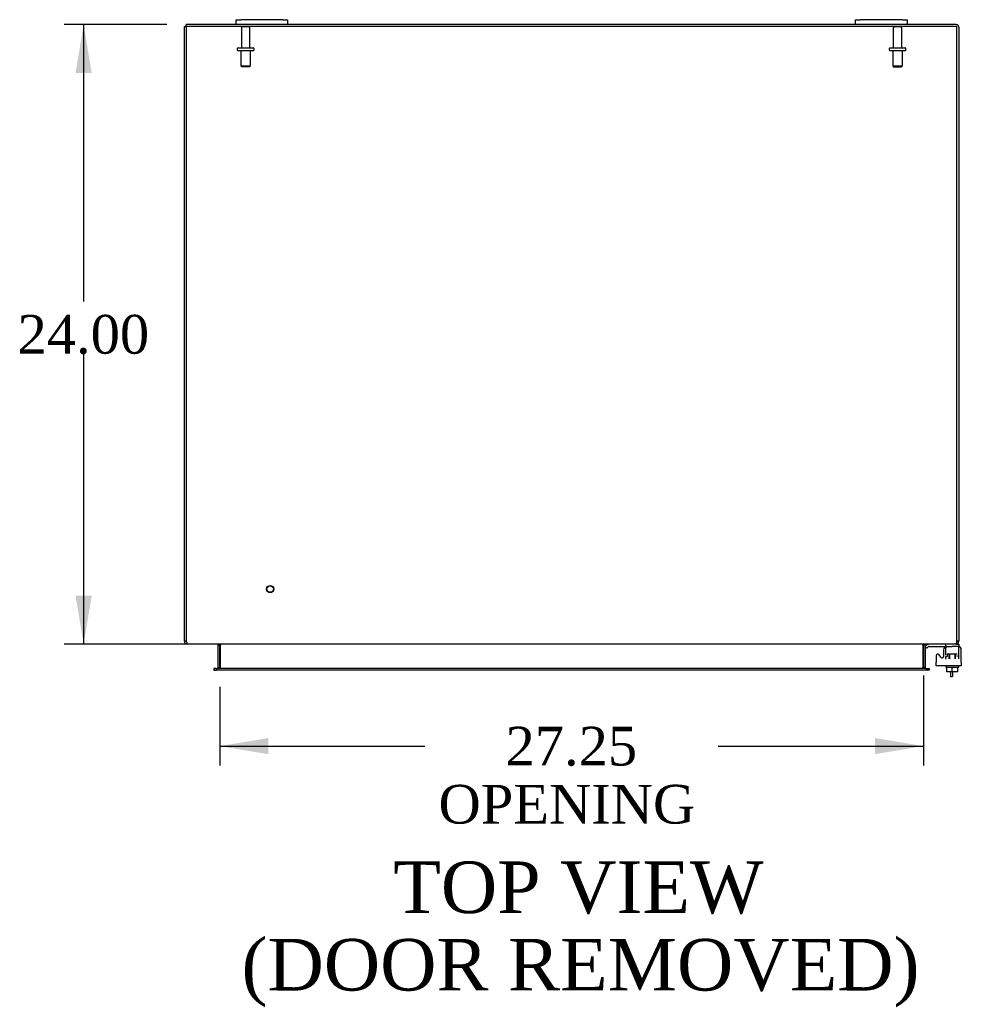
# Model space of a CAD drawing. Header units: inches. Extents: x 21 to 295, y 2 to 198.
# Tile 6 of 11: x 90 to 127, y 147 to 185. Entities that reach past the tile are written whole.
import ezdxf
from ezdxf.enums import TextEntityAlignment as Align

# ---------------------------------------------------------------- set-up
doc = ezdxf.new("R2010")
doc.units = ezdxf.units.IN
doc.header["$MEASUREMENT"] = 0
for name, color, linetype in [('COM40153-1', 7, 'CONTINUOUS'), ('COM42667', 7, 'CONTINUOUS'), ('COM42780', 7, 'CONTINUOUS'), ('COM48505', 7, 'CONTINUOUS'), ('COM48531', 7, 'CONTINUOUS'), ('COM71680-4', 7, 'CONTINUOUS'), ('DEFAULT', 7, 'CONTINUOUS'), ('FET07710', 7, 'CONTINUOUS'), ('SCC19011', 7, 'CONTINUOUS'), ('STD21878', 7, 'CONTINUOUS'), ('STD26094', 7, 'CONTINUOUS'), ('WAF25035', 7, 'CONTINUOUS')]:
    doc.layers.add(name, color=color, linetype=linetype)
doc.styles.add('SEACAD_TIMES_NEW_ROMAN', font='times.ttf')

# ---------------------------------------------------------------- blocks, each defined once
blk = doc.blocks.new('GDIMGGROUP17')
at = {"layer": 'DEFAULT', "linetype": 'Continuous'}
for points in [[(92.432, 182.87), (93.057, 182.87), (92.744, 184.745)], [(92.432, 162.62), (92.744, 160.745), (93.057, 162.62)]]:
    blk.add_hatch(color=136, dxfattribs=at).paths.add_polyline_path(points)
at = {"layer": 'DEFAULT', "color": 136, "linetype": 'Continuous'}
for p, q in [((95.968, 184.745), (91.994, 184.745)), ((92.744, 184.745), (92.744, 174.02)), ((92.744, 171.995), (92.744, 160.745)), ((124.629, 160.745), (91.994, 160.745))]:
    blk.add_line(p, q, dxfattribs=at)
at = {"layer": 'DEFAULT', "color": 136, "linetype": 'Continuous', "style": 'SEACAD_TIMES_NEW_ROMAN'}
blk.add_text('24.00', height=1.5, dxfattribs=at).set_placement((90.185, 173.495), align=Align.TOP_LEFT)
blk = doc.blocks.new('GDIMGGROUP18')
at = {"layer": 'DEFAULT', "linetype": 'Continuous'}
for points in [[(99.896, 156.481), (99.896, 157.106), (98.021, 156.794)], [(123.396, 156.481), (125.271, 156.794), (123.396, 157.106)]]:
    blk.add_hatch(color=136, dxfattribs=at).paths.add_polyline_path(points)
at = {"layer": 'DEFAULT', "color": 136, "linetype": 'Continuous'}
for p, q in [((125.271, 159.525), (125.271, 156.044)), ((98.021, 159.09), (98.021, 156.044)), ((98.021, 156.794), (105.967, 156.794)), ((117.325, 156.794), (125.271, 156.794))]:
    blk.add_line(p, q, dxfattribs=at)
at = {"layer": 'DEFAULT', "color": 136, "linetype": 'Continuous', "style": 'SEACAD_TIMES_NEW_ROMAN'}
for s, p in [('27.25', (109.087, 157.544)), ('OPENING ', (106.492, 155.294))]:
    blk.add_text(s, height=1.5, dxfattribs=at).set_placement(p, align=Align.TOP_LEFT)

msp = doc.modelspace()

# ---------------------------------------------------------------- linework, layer by layer
at = {"layer": 'COM40153-1', "color": 7}
for p, q in [((126.324, 159.674), (126.324, 159.495)), ((126.324, 159.495), (126.396, 159.495)), ((126.396, 159.674), (126.396, 159.495))]:
    msp.add_line(p, q, dxfattribs=at)
at = {"layer": 'COM42667', "color": 7}
for p, q in [((125.772, 160.298), (125.772, 160.043)), ((125.945, 160.233), (125.882, 160.331)), ((126.056, 160.525), (126.056, 160.266)), ((126.742, 160.043), (126.742, 160.525)), ((125.772, 159.9), (125.772, 160.043)), ((126.742, 159.9), (125.772, 159.9)), ((126.742, 160.043), (126.742, 159.9))]:
    msp.add_line(p, q, dxfattribs=at)
for centre, radius, start, end in [((126.181, 160.525), 0.125, 90, 180), ((126.617, 160.525), 0.125, 0, 90), ((125.832, 160.298), 0.06, 32.8455, 180), ((125.996, 160.266), 0.06, 212.8455, 0)]:
    msp.add_arc(centre, radius, start, end, dxfattribs=at)
at = {"layer": 'COM42780', "color": 7}
for p, q in [((125.343, 160.653), (125.394, 160.703)), ((125.343, 160.653), (125.41, 160.586)), ((125.41, 160.586), (125.461, 160.636)), ((125.495, 160.65), (126.393, 160.65)), ((125.528, 160.651), (125.528, 160.65)), ((125.528, 160.651), (125.588, 160.651)), ((125.588, 160.651), (125.588, 160.65)), ((125.588, 160.651), (125.616, 160.651)), ((125.616, 160.651), (125.616, 160.65)), ((125.616, 160.651), (125.778, 160.651)), ((125.729, 160.651), (125.729, 160.65)), ((125.778, 160.651), (125.778, 160.65)), ((126.143, 160.315), (126.143, 160.73)), ((126.643, 160.65), (126.393, 160.65)), ((126.538, 160.745), (126.643, 160.745)), ((126.643, 160.745), (126.643, 160.65)), ((126.643, 160.647), (126.643, 160.65)), ((126.643, 160.603), (126.643, 160.647)), ((126.643, 160.314), (126.643, 160.603)), ((126.143, 160.268), (126.198, 160.268)), ((126.143, 160.173), (126.143, 160.26)), ((126.198, 160.363), (126.588, 160.363)), ((126.198, 160.363), (126.198, 160.268)), ((126.268, 160.173), (126.268, 160.363)), ((126.287, 160.363), (126.287, 160.173)), ((126.5, 160.173), (126.5, 160.363)), ((126.518, 160.173), (126.518, 160.363)), ((126.588, 160.268), (126.588, 160.306)), ((126.643, 160.173), (126.643, 160.314)), ((126.143, 160.173), (126.159, 160.173))]:
    msp.add_line(p, q, dxfattribs=at)
for radius in [0.143, 0.048]:
    msp.add_arc((125.495, 160.602), radius, 90, 135, dxfattribs=at)
msp.add_ellipse((125.893, 159.645), major_axis=(0, 14.322), ratio=0.017455, start_param=-1.524085, end_param=-1.503851, dxfattribs=at)
for points, knots in [([(126.14, 160.642), (126.14, 160.644), (126.139, 160.645), (126.138, 160.649), (126.136, 160.65), (126.134, 160.65)], [0.6179659, 0.6179659, 0.6179659, 0.6179659, 0.75, 0.75, 1, 1, 1, 1]), ([(126.14, 160.642), (126.14, 160.641), (126.141, 160.639), (126.142, 160.632), (126.142, 160.627), (126.142, 160.616), (126.142, 160.609), (126.142, 160.603)], [0.377832, 0.377832, 0.377832, 0.377832, 0.5, 0.5, 0.75, 0.75, 1, 1, 1, 1])]:
    msp.add_open_spline(points, degree=3, knots=knots, dxfattribs=at)
at = {"layer": 'COM48505', "color": 7}
for p, q in [((96.718, 184.673), (96.718, 184.745)), ((98.646, 184.745), (96.718, 184.745)), ((122.646, 184.745), (100.646, 184.745)), ((126.538, 184.745), (124.646, 184.745)), ((126.646, 184.637), (126.646, 160.853)), ((125.271, 160.709), (125.271, 159.84)), ((125.343, 160.709), (125.271, 160.709)), ((125.343, 160.709), (125.343, 159.84)), ((126.538, 160.745), (126.519, 160.745)), ((126.538, 160.761), (126.538, 160.745)), ((126.646, 160.853), (126.574, 160.853)), ((125.343, 159.84), (125.271, 159.84)), ((125.412, 159.804), (125.416, 159.804)), ((125.416, 159.804), (125.501, 159.804)), ((125.501, 159.804), (125.501, 159.732)), ((125.412, 159.732), (125.416, 159.732)), ((125.501, 159.732), (125.416, 159.732))]:
    msp.add_line(p, q, dxfattribs=at)
for centre, radius, start, end in [((126.538, 184.637), 0.108, 0, 90), ((125.379, 160.709), 0.108, 168.1915, 180), ((125.379, 160.709), 0.036, 90, 180), ((126.538, 160.853), 0.108, 270, 0), ((126.538, 160.853), 0.036, 323.7148, 0), ((125.379, 159.84), 0.108, 180, 191.0012), ((125.379, 159.84), 0.036, 180, 270)]:
    msp.add_arc(centre, radius, start, end, dxfattribs=at)
at = {"layer": 'COM48531', "color": 7}
for p, q in [((96.718, 184.673), (96.718, 160.853)), ((126.574, 184.673), (96.718, 184.673)), ((126.574, 160.853), (126.574, 184.673)), ((126.519, 160.745), (96.773, 160.745)), ((98.04, 159.84), (98.04, 160.709)), ((125.252, 160.709), (125.252, 159.84)), ((97.881, 159.804), (97.931, 159.804)), ((97.881, 159.804), (97.881, 159.732)), ((125.362, 159.804), (97.931, 159.804)), ((125.362, 159.804), (125.412, 159.804)), ((125.412, 159.732), (125.412, 159.804)), ((97.931, 159.732), (97.881, 159.732)), ((125.362, 159.732), (97.931, 159.732)), ((125.412, 159.732), (125.362, 159.732))]:
    msp.add_line(p, q, dxfattribs=at)
for points, knots in [([(96.718, 160.853), (96.721, 160.846), (96.723, 160.839), (96.727, 160.825), (96.73, 160.818), (96.734, 160.805), (96.737, 160.799), (96.741, 160.787), (96.743, 160.782), (96.748, 160.772), (96.75, 160.767), (96.755, 160.759), (96.757, 160.756), (96.764, 160.748), (96.769, 160.745), (96.773, 160.745)], [0, 0, 0, 0, 0.125, 0.125, 0.25, 0.25, 0.375, 0.375, 0.5, 0.5, 0.625, 0.625, 0.75, 0.75, 1, 1, 1, 1]), ([(97.932, 160.745), (97.942, 160.745), (97.952, 160.745), (97.972, 160.743), (97.982, 160.741), (98.001, 160.737), (98.011, 160.734), (98.024, 160.728), (98.029, 160.726), (98.035, 160.721), (98.036, 160.719), (98.039, 160.716), (98.039, 160.714), (98.04, 160.712), (98.04, 160.711), (98.04, 160.709)], [0, 0, 0, 0, 0.25, 0.25, 0.5, 0.5, 0.75, 0.75, 0.875, 0.875, 0.9375, 0.9375, 0.96875, 0.96875, 1, 1, 1, 1]), ([(125.252, 160.709), (125.252, 160.712), (125.253, 160.714), (125.256, 160.719), (125.258, 160.721), (125.264, 160.726), (125.268, 160.728), (125.282, 160.734), (125.291, 160.737), (125.311, 160.741), (125.321, 160.743), (125.34, 160.745), (125.35, 160.745), (125.36, 160.745)], [0, 0, 0, 0, 0.0625, 0.0625, 0.125, 0.125, 0.25, 0.25, 0.5, 0.5, 0.75, 0.75, 1, 1, 1, 1]), ([(126.574, 160.853), (126.572, 160.846), (126.57, 160.839), (126.565, 160.825), (126.563, 160.818), (126.558, 160.805), (126.556, 160.799), (126.551, 160.787), (126.549, 160.782), (126.544, 160.772), (126.542, 160.767), (126.538, 160.759), (126.535, 160.756), (126.528, 160.748), (126.524, 160.745), (126.519, 160.745)], [0, 0, 0, 0, 0.125, 0.125, 0.25, 0.25, 0.375, 0.375, 0.5, 0.5, 0.625, 0.625, 0.75, 0.75, 1, 1, 1, 1]), ([(98.04, 159.84), (98.04, 159.838), (98.039, 159.835), (98.037, 159.831), (98.035, 159.829), (98.029, 159.824), (98.024, 159.821), (98.011, 159.815), (98.001, 159.812), (97.982, 159.808), (97.972, 159.807), (97.952, 159.805), (97.942, 159.804), (97.932, 159.804)], [0, 0, 0, 0, 0.0625, 0.0625, 0.125, 0.125, 0.25, 0.25, 0.5, 0.5, 0.75, 0.75, 1, 1, 1, 1]), ([(125.36, 159.804), (125.35, 159.804), (125.34, 159.805), (125.321, 159.807), (125.311, 159.808), (125.291, 159.812), (125.282, 159.815), (125.268, 159.821), (125.264, 159.824), (125.258, 159.829), (125.256, 159.83), (125.254, 159.834), (125.253, 159.835), (125.253, 159.838), (125.252, 159.839), (125.252, 159.84)], [0, 0, 0, 0, 0.25, 0.25, 0.5, 0.5, 0.75, 0.75, 0.875, 0.875, 0.9375, 0.9375, 0.96875, 0.96875, 1, 1, 1, 1])]:
    msp.add_open_spline(points, degree=3, knots=knots, dxfattribs=at)
at = {"layer": 'COM71680-4', "color": 7}
for p, q in [((96.646, 160.853), (96.646, 184.673)), ((96.646, 184.673), (96.718, 184.673)), ((96.718, 160.853), (96.646, 160.853)), ((96.754, 160.745), (96.754, 160.761)), ((96.773, 160.745), (96.754, 160.745)), ((97.949, 159.84), (97.949, 160.709)), ((97.949, 160.709), (98.021, 160.709)), ((98.021, 159.84), (98.021, 160.709)), ((97.877, 159.804), (97.791, 159.804)), ((97.791, 159.804), (97.791, 159.732)), ((97.877, 159.804), (97.881, 159.804)), ((97.949, 159.84), (98.021, 159.84)), ((97.791, 159.732), (97.877, 159.732)), ((97.877, 159.732), (97.881, 159.732))]:
    msp.add_line(p, q, dxfattribs=at)
for centre, radius, start, end in [((96.754, 160.853), 0.108, 180, 270), ((96.754, 160.853), 0.036, 180, 212.8709), ((97.913, 160.709), 0.036, 0, 90), ((97.913, 160.709), 0.108, 0, 10.4195), ((97.913, 159.84), 0.036, 270, 0), ((97.913, 159.84), 0.108, 348.8733, 0)]:
    msp.add_arc(centre, radius, start, end, dxfattribs=at)
at = {"layer": 'FET07710', "color": 7}
for p, q in [((98.646, 184.932), (98.834, 184.932)), ((98.646, 184.745), (98.646, 184.932)), ((98.834, 184.745), (98.646, 184.745)), ((100.459, 184.932), (98.834, 184.932)), ((100.459, 184.745), (98.834, 184.745)), ((100.459, 184.932), (100.646, 184.932)), ((100.646, 184.745), (100.459, 184.745)), ((100.646, 184.932), (100.646, 184.745)), ((122.646, 184.932), (122.834, 184.932)), ((122.646, 184.745), (122.646, 184.932)), ((122.834, 184.745), (122.646, 184.745)), ((124.459, 184.932), (122.834, 184.932)), ((124.459, 184.745), (122.834, 184.745)), ((124.459, 184.932), (124.646, 184.932)), ((124.646, 184.745), (124.459, 184.745)), ((124.646, 184.932), (124.646, 184.745))]:
    msp.add_line(p, q, dxfattribs=at)
at = {"layer": 'SCC19011', "color": 7}
for p, q in [((126.178, 159.674), (126.178, 159.855)), ((126.393, 159.674), (126.393, 159.855)), ((126.608, 159.674), (126.608, 159.855)), ((126.393, 159.674), (126.178, 159.674)), ((126.608, 159.674), (126.393, 159.674))]:
    msp.add_line(p, q, dxfattribs=at)
at = {"layer": 'STD21878', "color": 7}
for radius in [0.141, 0.125]:
    msp.add_circle((99.968, 162.877), radius, dxfattribs=at)
at = {"layer": 'STD26094', "color": 7}
for p, q in [((98.856, 184.613), (98.856, 183.836)), ((98.916, 184.673), (99.126, 184.673)), ((99.186, 183.836), (99.186, 184.613)), ((124.106, 184.613), (124.106, 183.836)), ((124.166, 184.673), (124.376, 184.673)), ((124.436, 183.836), (124.436, 184.613)), ((98.726, 183.836), (99.316, 183.836)), ((123.976, 183.836), (124.566, 183.836)), ((98.696, 183.806), (98.696, 183.766)), ((98.726, 183.736), (99.316, 183.736)), ((98.834, 183.736), (98.834, 183.149)), ((99.209, 183.149), (99.209, 183.736)), ((99.346, 183.766), (99.346, 183.806)), ((123.946, 183.806), (123.946, 183.766)), ((123.976, 183.736), (124.566, 183.736)), ((124.084, 183.736), (124.084, 183.149)), ((124.459, 183.149), (124.459, 183.736)), ((124.596, 183.766), (124.596, 183.806)), ((98.834, 183.149), (99.209, 183.149)), ((98.834, 183.149), (98.871, 183.111)), ((99.171, 183.111), (98.871, 183.111)), ((99.171, 183.111), (99.209, 183.149)), ((124.084, 183.149), (124.459, 183.149)), ((124.084, 183.149), (124.121, 183.111)), ((124.121, 183.111), (124.421, 183.111)), ((124.421, 183.111), (124.459, 183.149))]:
    msp.add_line(p, q, dxfattribs=at)
for centre, radius, start, end in [((98.916, 184.613), 0.06, 90, 180), ((99.126, 184.613), 0.06, 0, 90), ((124.166, 184.613), 0.06, 90, 180), ((124.376, 184.613), 0.06, 0, 90), ((98.726, 183.806), 0.03, 90, 180), ((99.316, 183.806), 0.03, 0, 90), ((123.976, 183.806), 0.03, 90, 180), ((124.566, 183.806), 0.03, 0, 90), ((98.726, 183.766), 0.03, 180, 270), ((99.316, 183.766), 0.03, 270, 0), ((123.976, 183.766), 0.03, 180, 270), ((124.566, 183.766), 0.03, 270, 0)]:
    msp.add_arc(centre, radius, start, end, dxfattribs=at)
at = {"layer": 'WAF25035', "color": 7}
for p, q in [((126.143, 159.9), (126.143, 159.855)), ((126.143, 159.855), (126.643, 159.855)), ((126.643, 159.855), (126.643, 159.9))]:
    msp.add_line(p, q, dxfattribs=at)

# ---------------------------------------------------------------- block references
at = {"layer": 'DEFAULT', "color": 7}
for name in ['GDIMGGROUP17', 'GDIMGGROUP18']:
    msp.add_blockref(name, (0, 0), dxfattribs=at)

# ---------------------------------------------------------------- texts
at = {"layer": 'DEFAULT', "color": 7, "style": 'SEACAD_TIMES_NEW_ROMAN'}
for s, p in [('TOP VIEW', (104.738, 152.328)), ('(DOOR REMOVED)', (98.861, 149.328))]:
    msp.add_text(s, height=2, dxfattribs=at).set_placement(p, align=Align.TOP_LEFT)

doc.saveas('drawing.dxf')
